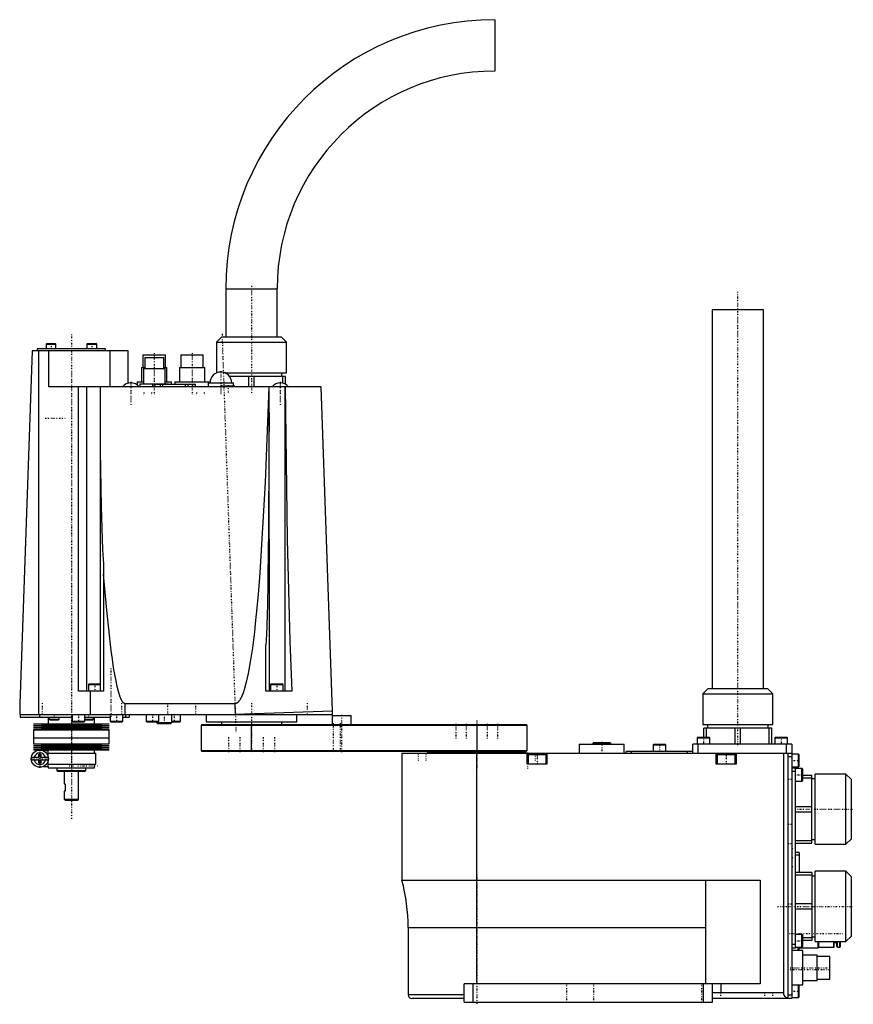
# Model space of a CAD drawing. Extents: x -254 to 209, y -3 to 543.
import ezdxf

# ---------------------------------------------------------------- set-up
doc = ezdxf.new("R2010")
doc.units = 0
doc.linetypes.add('CENTER', pattern=[1.5, 0.45, -0.5, 0.05, -0.5])
doc.layers.add('AM_0', color=7, linetype='CONTINUOUS')
doc.layers.add('AM_7', color=7, linetype='CENTER')

msp = doc.modelspace()

# ---------------------------------------------------------------- linework, layer by layer
at = {"layer": 'AM_0', "color": 7, "linetype": 'CONTINUOUS'}
for p, q in [((10, 543), (10, 514.5)), ((-139.25, 393.75), (-139.25, 367)), ((-139.25, 393.75), (-110.75, 393.75)), ((-110.75, 367), (-110.75, 393.75)), ((130.75, 382), (130.75, 172)), ((159.25, 382), (130.75, 382)), ((159.25, 172), (159.25, 382)), ((-141.5, 367), (-144.5, 364)), ((-141.5, 367), (-108.5, 367)), ((-105.5, 364), (-108.5, 367)), ((-238.66, 363.3), (-239.06, 362.9)), ((-239.06, 362.9), (-239.06, 360.3)), ((-239.06, 362.9), (-233.56, 362.9)), ((-238.66, 363.3), (-233.96, 363.3)), ((-233.56, 362.9), (-233.96, 363.3)), ((-233.56, 360.3), (-233.56, 362.9)), ((-216.04, 363.3), (-216.44, 362.9)), ((-216.44, 362.9), (-216.44, 360.3)), ((-216.44, 362.9), (-210.94, 362.9)), ((-216.04, 363.3), (-211.34, 363.3)), ((-210.94, 362.9), (-211.34, 363.3)), ((-210.94, 360.3), (-210.94, 362.9)), ((-144.5, 364), (-144.5, 347)), ((-144.5, 364), (-105.5, 364)), ((-105.5, 347), (-105.5, 364)), ((-246.86, 359.3), (-253.7, 163.5)), ((-193.4, 359.3), (-246.86, 359.3)), ((-244, 360.3), (-244, 359.3)), ((-206, 360.3), (-244, 360.3)), ((-242.98, 157.5), (-242.98, 359.3)), ((-237.48, 339.3), (-237.48, 359.3)), ((-206, 359.3), (-206, 360.3)), ((-203.4, 339.3), (-203.4, 359.3)), ((-193.4, 341.33), (-193.4, 359.3)), ((-185.25, 357), (-185.25, 350)), ((-185.25, 357), (-172.75, 357)), ((-184.25, 355.5), (-184.25, 349.5)), ((-184.25, 355.5), (-173.75, 355.5)), ((-173.75, 349.5), (-173.75, 355.5)), ((-172.75, 350), (-172.75, 357)), ((-164.25, 357), (-164.25, 350)), ((-164.25, 357), (-151.75, 357)), ((-151.75, 350), (-151.75, 357)), ((-186, 350), (-186, 342)), ((-186, 350), (-184.26, 350)), ((-173.74, 350), (-172, 350)), ((-172, 342), (-172, 350)), ((-165, 350), (-165, 342)), ((-165, 350), (-151, 350)), ((-151, 342), (-151, 350)), ((-185, 349.5), (-185, 341)), ((-185, 349.5), (-173, 349.5)), ((-173, 341), (-173, 349.5)), ((-144.5, 347), (-144.4, 347)), ((-139.6, 347), (-105.5, 347)), ((-106.1, 345), (-137.13, 345)), ((-126.52, 339.3), (-126.52, 345)), ((-123.48, 339.3), (-123.48, 345)), ((-108.1, 345), (-108.1, 347)), ((-107.62, 341.34), (-107.62, 345)), ((-106.1, 340.74), (-106.1, 345)), ((-86.32, 339.3), (-237.48, 339.3)), ((-221, 170.5), (-221, 339.3)), ((-216.47, 170.5), (-216.47, 339.3)), ((-208.93, 339.3), (-209, 170.5)), ((-188.5, 342), (-188.5, 340.35)), ((-188.5, 342), (-185, 342)), ((-187, 341), (-187, 339.3)), ((-187, 341), (-171, 341)), ((-179.9, 340.6), (-179.9, 339.3)), ((-156.1, 340.6), (-179.9, 340.6)), ((-178.4, 339.3), (-178.4, 340.6)), ((-175.8, 340.6), (-175.8, 339.3)), ((-174.3, 339.3), (-174.3, 340.6)), ((-173, 342), (-169.5, 342)), ((-171, 340.6), (-171, 341)), ((-169.5, 340.6), (-169.5, 342)), ((-167.5, 342), (-167.5, 340.6)), ((-167.5, 342), (-148.5, 342)), ((-161.7, 339.3), (-161.7, 340.6)), ((-160.2, 339.3), (-160.2, 340.6)), ((-157.6, 339.3), (-157.6, 340.6)), ((-156.1, 339.3), (-156.1, 340.6)), ((-149, 341.5), (-149, 339.3)), ((-149, 341.5), (-135, 341.5)), ((-148.5, 341.5), (-148.5, 342)), ((-141.5, 339.8), (-141.5, 339.3)), ((-141.5, 339.8), (-134.5, 339.8)), ((-135, 340), (-135, 341.5)), ((-134.5, 339.3), (-134.5, 339.8)), ((-115.1, 170.5), (-115.11, 339.3)), ((-106.4, 170.5), (-106.4, 339.3)), ((-80.03, 159.38), (-86.32, 339.3)), ((-207.1, 241.07), (-207.1, 170.5)), ((-117.1, 170.5), (-117.1, 196.01)), ((-207.1, 170.5), (-221, 170.5)), ((-215.1, 174.5), (-215.5, 174.1)), ((-215.5, 174.1), (-215.5, 170.5)), ((-215.5, 174.1), (-209, 174.1)), ((-215.1, 174.5), (-209, 174.5)), ((-214.38, 157.5), (-214.38, 170.5)), ((-102.7, 170.5), (-117.1, 170.5)), ((-114.1, 174.5), (-114.5, 174.1)), ((-114.5, 174.1), (-114.5, 170.5)), ((-114.5, 174.1), (-107.5, 174.1)), ((-114.1, 174.5), (-107.9, 174.5)), ((-107.5, 174.1), (-107.9, 174.5)), ((-107.5, 170.5), (-107.5, 174.1)), ((128.5, 172), (125.5, 169)), ((128.5, 172), (161.5, 172)), ((164.5, 169), (161.5, 172)), ((125.5, 169), (125.5, 152)), ((125.5, 169), (164.5, 169)), ((164.5, 152), (164.5, 169)), ((-253.7, 163.5), (-253.7, 157.5)), ((-195.1, 157.5), (-195.1, 163.5)), ((-134.21, 163.5), (-195.1, 163.5)), ((-134.21, 163.5), (-134, 157.5)), ((-80, 159.39), (-134, 157.5)), ((-80, 157.5), (-80, 159.39)), ((-253.7, 157.5), (-80, 157.5)), ((-253.5, 157.5), (-253.5, 156.1)), ((-253.5, 156.1), (-224.5, 156.1)), ((-242.76, 157.5), (-242.76, 156.1)), ((-237.9, 156.1), (-237.9, 152.3)), ((-237.25, 156.1), (-237.25, 154.9)), ((-237.25, 154.9), (-236.85, 154.5)), ((-237.25, 154.9), (-231.75, 154.9)), ((-236.85, 154.5), (-232.15, 154.5)), ((-232.15, 154.5), (-231.75, 154.9)), ((-231.75, 154.9), (-231.75, 156.1)), ((-224.5, 157.5), (-224.5, 153.9)), ((-224.5, 153.9), (-224.1, 153.5)), ((-224.5, 153.9), (-217.5, 153.9)), ((-224.1, 153.5), (-217.9, 153.5)), ((-217.9, 153.5), (-217.5, 153.9)), ((-217.5, 153.9), (-217.5, 157.5)), ((-217.5, 156.1), (-203.5, 156.1)), ((-217.5, 154.9), (-212.75, 154.9)), ((-217.5, 154.5), (-213.15, 154.5)), ((-213.15, 154.5), (-212.75, 154.9)), ((-212.75, 154.9), (-212.75, 156.1)), ((-212.1, 152.3), (-212.1, 156.1)), ((-203.5, 157.5), (-203.5, 153.9)), ((-203.5, 153.9), (-203.1, 153.5)), ((-203.5, 153.9), (-196.5, 153.9)), ((-203.1, 153.5), (-196.9, 153.5)), ((-196.9, 153.5), (-196.5, 153.9)), ((-196.5, 153.9), (-196.5, 157.5)), ((-196.5, 156.1), (-193, 156.1)), ((-195, 157.5), (-195, 156.1)), ((-193, 157.5), (-193, 156.1)), ((-183.5, 157.5), (-183.5, 153.9)), ((-183.5, 153.9), (-183.1, 153.5)), ((-183.5, 153.9), (-176.5, 153.9)), ((-183.1, 153.5), (-176.9, 153.5)), ((-177.72, 153.5), (-177.72, 153)), ((-177.72, 153), (-177.22, 152.5)), ((-177.72, 153), (-169.22, 153)), ((-176.9, 153.5), (-176.5, 153.9)), ((-176.5, 153.9), (-176.5, 157.5)), ((-169.72, 152.5), (-169.22, 153)), ((-169.22, 153), (-169.22, 157.5)), ((-169.22, 153.9), (-164.5, 153.9)), ((-169.22, 153.5), (-164.9, 153.5)), ((-164.9, 153.5), (-164.5, 153.9)), ((-164.5, 153.9), (-164.5, 157.5)), ((-150.1, 157.5), (-150.1, 153.5)), ((-150.1, 153.5), (-99.9, 153.5)), ((-141.75, 153.5), (-141.75, 152)), ((-108.25, 152), (-108.25, 153.5)), ((-99.9, 153.5), (-99.9, 157.5)), ((-80.25, 157), (-80.25, 152)), ((-80.25, 157), (-69.75, 157)), ((-69.75, 152), (-69.75, 157)), ((-246, 152.3), (-233.5, 151.75)), ((-246, 152.3), (-204, 152.3)), ((-233.5, 151.75), (-246, 151.2)), ((-246, 151.2), (-233.5, 150.65)), ((-246, 151.2), (-204, 151.2)), ((-233.5, 150.65), (-246, 150.1)), ((-246, 150.1), (-233.5, 149.55)), ((-246, 150.1), (-204, 150.1)), ((-233.5, 149.55), (-246, 149)), ((-246, 149), (-246, 144.6)), ((-246, 149), (-204, 149)), ((-233.5, 151.75), (-216.5, 151.75)), ((-233.5, 150.65), (-216.5, 150.65)), ((-233.5, 149.55), (-216.5, 149.55)), ((-216.5, 151.75), (-204, 152.3)), ((-204, 151.2), (-216.5, 151.75)), ((-216.5, 150.65), (-204, 151.2)), ((-204, 150.1), (-216.5, 150.65)), ((-216.5, 149.55), (-204, 150.1)), ((-204, 149), (-216.5, 149.55)), ((-204, 144.6), (-204, 149)), ((-177.22, 152.5), (-169.72, 152.5)), ((-152.5, 152), (-153, 151.5)), ((-153, 151.5), (-153, 137.5)), ((28, 151.5), (-153, 151.5)), ((-152.5, 152), (27.5, 152)), ((-125, 137), (-125, 152)), ((0, 152), (0, 137)), ((28, 151.5), (27.5, 152)), ((28, 137.5), (28, 151.5)), ((125.5, 152), (164.5, 152)), ((126.1, 145), (126.1, 150)), ((163.9, 150), (126.1, 150)), ((127.62, 145), (127.62, 150)), ((128.1, 152), (128.1, 150)), ((143.48, 141), (143.48, 150)), ((146.52, 141), (146.52, 150)), ((161.9, 150), (161.9, 152)), ((162.38, 141), (162.38, 150)), ((163.9, 141), (163.9, 150)), ((-246, 144.6), (-204, 144.6)), ((-246, 144.6), (-246, 141.3)), ((-246, 144.6), (-204, 144.6)), ((-204, 141.3), (-204, 144.6)), ((122.9, 145), (122.5, 144.6)), ((122.5, 144.6), (122.5, 141)), ((122.5, 144.6), (129.5, 144.6)), ((122.9, 145), (129.1, 145)), ((129.5, 144.6), (129.1, 145)), ((129.5, 141), (129.5, 144.6)), ((165.9, 145), (165.5, 144.6)), ((165.5, 144.6), (165.5, 141)), ((165.5, 144.6), (172.5, 144.6)), ((165.9, 145), (172.1, 145)), ((172.5, 144.6), (172.1, 145)), ((172.5, 141), (172.5, 144.6)), ((-246, 141.3), (-233.5, 140.75)), ((-246, 141.3), (-204, 141.3)), ((-233.5, 140.75), (-246, 140.2)), ((-246, 140.2), (-233.5, 139.65)), ((-246, 140.2), (-204, 140.2)), ((-233.5, 139.65), (-246, 139.1)), ((-246, 139.1), (-233.5, 138.55)), ((-246, 139.1), (-204, 139.1)), ((-233.5, 138.55), (-246, 138)), ((-246, 138), (-204, 138)), ((-237.85, 137.3), (-240.48, 137.3)), ((-237.9, 138), (-237.9, 137.3)), ((-237.85, 133.97), (-237.85, 137.3)), ((-233.5, 140.75), (-216.5, 140.75)), ((-233.5, 139.65), (-216.5, 139.65)), ((-233.5, 138.55), (-216.5, 138.55)), ((-216.5, 140.75), (-204, 141.3)), ((-204, 140.2), (-216.5, 140.75)), ((-216.5, 139.65), (-204, 140.2)), ((-204, 139.1), (-216.5, 139.65)), ((-216.5, 138.55), (-204, 139.1)), ((-204, 138), (-216.5, 138.55)), ((-212.1, 136), (-212.1, 138)), ((-153, 137.5), (-152.5, 137)), ((-153, 137.5), (28, 137.5)), ((27.5, 137), (-152.5, 137)), ((-15.5, 137), (-15.5, 136.5)), ((15.5, 136.5), (15.5, 137)), ((27.5, 137), (28, 137.5)), ((56.93, 141), (56.93, 136)), ((56.93, 141), (81.93, 141)), ((64.93, 142), (64.43, 141.5)), ((64.43, 141.5), (64.43, 141)), ((64.43, 141.5), (74.43, 141.5)), ((64.93, 142), (73.93, 142)), ((74.43, 141.5), (73.93, 142)), ((74.43, 141), (74.43, 141.5)), ((81.93, 136), (81.93, 141)), ((83, 136), (83, 137)), ((120, 137), (83, 137)), ((86, 136), (86, 137)), ((98.4, 141), (98, 140.6)), ((98, 140.6), (98, 137)), ((98, 140.6), (105, 140.6)), ((98.4, 141), (104.6, 141)), ((105, 140.6), (104.6, 141)), ((105, 137), (105, 140.6)), ((117, 136), (117, 137)), ((120, 136), (120, 141)), ((175, 141), (120, 141)), ((123, 136), (123, 141)), ((172, 136), (172, 141)), ((175, 141), (175, 0)), ((-247.16, 133.9), (-243.1, 133.9)), ((-243.1, 132.1), (-247.16, 132.1)), ((-243.1, 133.9), (-243.1, 135.5)), ((-243.1, 135.5), (-241.9, 135.5)), ((-243.1, 130.5), (-243.1, 132.1)), ((-241.9, 135.5), (-241.9, 133.9)), ((-241.9, 133.9), (-237.84, 133.9)), ((-241.9, 132.1), (-241.9, 130.5)), ((-237.84, 132.1), (-241.9, 132.1)), ((-237.85, 136), (-211.4, 136)), ((-237.85, 128.7), (-237.85, 132.03)), ((-211.4, 130), (-211.4, 136)), ((-41.5, 136), (-41.5, 65.52)), ((-41.5, 136), (175, 136)), ((-27.5, 136.5), (-27.5, 136)), ((-27.5, 136.5), (27.5, 136.5)), ((0, 8), (0, 136)), ((27.5, 136), (27.5, 136.5)), ((28, 130), (28, 136)), ((29.1, 136), (28.5, 135.4)), ((28.5, 135.4), (28.5, 130)), ((28.5, 135.4), (38.5, 135.4)), ((38.5, 135.4), (37.9, 136)), ((38.5, 130), (38.5, 135.4)), ((39, 136), (39, 130)), ((133, 130), (133, 136)), ((134.1, 136), (133.5, 135.4)), ((133.5, 135.4), (133.5, 130)), ((133.5, 135.4), (143.5, 135.4)), ((143.5, 135.4), (142.9, 136)), ((143.5, 130), (143.5, 135.4)), ((144, 136), (144, 130)), ((170.5, 3), (170.5, 136)), ((173, 0), (173, 136)), ((175, 134), (173, 134)), ((178.6, 135.5), (175, 135.5)), ((179, 135.1), (178.6, 135.5)), ((178.6, 128.5), (178.6, 135.5)), ((179, 128.9), (179, 135.1)), ((-241.9, 130.5), (-243.1, 130.5)), ((-240.48, 128.7), (-237.85, 128.7)), ((-237.9, 128.7), (-237.9, 128)), ((-237.9, 128), (-212.1, 128)), ((-237.85, 130), (-211.4, 130)), ((-233, 128), (-233, 126.5)), ((-233, 126.5), (-232.5, 126)), ((-233, 126.5), (-217, 126.5)), ((-232.5, 126), (-217.5, 126)), ((-229, 126), (-229, 119)), ((-221, 110.5), (-221, 126)), ((-217.5, 126), (-217, 126.5)), ((-217, 126.5), (-217, 127.75)), ((-212.1, 128), (-212.1, 130)), ((39, 130), (28, 130)), ((144, 130), (133, 130)), ((175, 128.5), (178.6, 128.5)), ((175, 128), (177, 128)), ((175, 126), (177, 126)), ((177, 28), (177, 128)), ((180.6, 127.5), (177, 127.5)), ((178.6, 128.5), (179, 128.9)), ((181, 127.1), (180.6, 127.5)), ((180.6, 120.5), (180.6, 127.5)), ((181, 120.9), (181, 127.1)), ((177, 120.5), (180.6, 120.5)), ((180.6, 120.5), (181, 120.9)), ((181, 123.9), (186, 123.9)), ((181, 122.38), (186, 122.38)), ((186, 86.1), (186, 123.9)), ((188, 121.9), (186, 121.9)), ((205, 124.5), (188, 124.5)), ((188, 85.5), (188, 124.5)), ((208, 121.5), (205, 124.5)), ((205, 85.5), (205, 124.5)), ((208, 88.5), (208, 121.5)), ((-229, 119), (-228.5, 119)), ((-229, 115), (-229, 110.5)), ((-228.5, 115), (-229, 115)), ((-228.5, 119), (-228.5, 115)), ((-229, 110.5), (-228.5, 110)), ((-229, 110.5), (-221, 110.5)), ((-228.5, 110), (-221.5, 110)), ((-221.5, 110), (-221, 110.5)), ((177, 106.52), (186, 106.52)), ((177, 103.48), (186, 103.48)), ((177, 87.62), (186, 87.62)), ((186, 88.1), (188, 88.1)), ((205, 85.5), (208, 88.5)), ((177, 86.1), (186, 86.1)), ((188, 85.5), (205, 85.5)), ((179.1, 80.9), (177, 80.9)), ((179.1, 79.4), (177, 79.4)), ((179.1, 80.9), (179.1, 69.9)), ((126.95, 65.62), (157.3, 65.62)), ((126.95, 65.62), (126.95, 8)), ((157.3, 65.62), (157.3, 8)), ((186, 69.9), (177, 69.9)), ((186, 68.38), (177, 68.38)), ((186, 69.9), (186, 32.1)), ((188, 67.9), (186, 67.9)), ((205, 70.5), (188, 70.5)), ((188, 31.5), (188, 70.5)), ((208, 67.5), (205, 70.5)), ((205, 31.5), (205, 70.5)), ((208, 34.5), (208, 67.5)), ((-41.5, 65.52), (126.95, 65.52)), ((186, 52.52), (177, 52.52)), ((186, 49.48), (177, 49.48)), ((-38, 39.3), (-38, 2)), ((-38, 39.3), (126.95, 39.3)), ((180.6, 35.5), (177, 35.5)), ((181, 35.1), (180.6, 35.5)), ((180.6, 28.5), (180.6, 35.5)), ((181, 28.9), (181, 35.1)), ((186, 33.62), (181, 33.62)), ((186, 34.1), (188, 34.1)), ((205, 31.5), (208, 34.5)), ((175, 30), (177, 30)), ((175, 28), (177, 28)), ((177, 28.5), (180.6, 28.5)), ((178.5, 26.49), (178.5, 28.5)), ((179, 26.49), (179, 28.5)), ((179, 28), (189.5, 28)), ((180.6, 28.5), (181, 28.9)), ((186, 32.1), (181, 32.1)), ((188, 31.5), (205, 31.5)), ((189.5, 28), (189.5, 31.5)), ((189.5, 28), (190, 28.5)), ((190, 28.5), (190, 31.49)), ((190, 28.5), (198.2, 28.5)), ((198.2, 28.5), (198.2, 31.49)), ((198.5, 28.8), (198.5, 31.5)), ((198.5, 31), (200, 31)), ((200, 28.8), (200, 31.5)), ((200.3, 28.5), (200.3, 31.49)), ((200.3, 28.5), (201.7, 28.5)), ((201.7, 28.5), (201.7, 31.49)), ((202, 28.8), (202, 31.5)), ((181, 26.5), (175, 26.5)), ((181, 7.5), (181, 26.5)), ((189, 24), (181, 24)), ((189, 10), (189, 24)), ((196, 23.25), (189, 23.25)), ((196, 10.75), (196, 23.25)), ((-7, -2), (-7, 8)), ((157.3, 8), (-7, 8)), ((-2, -2), (-2, 8)), ((126, -2), (126, 8)), ((131, -2), (131, 8)), ((135.5, 8), (135.5, 3)), ((175, 7.5), (181, 7.5)), ((179, 7.1), (178.6, 7.5)), ((178.6, 0.5), (178.6, 7.5)), ((179, 0.9), (179, 7.1)), ((181, 10), (189, 10)), ((189, 10.75), (196, 10.75)), ((-7, 2), (-38, 2)), ((-7, 0), (-36, 0)), ((170.5, 3), (131, 3)), ((175, 0), (131, 0)), ((173, 2), (175, 2)), ((175, 0.5), (178.6, 0.5)), ((178.6, 0.5), (179, 0.9)), ((-7, -2), (131, -2))]:
    msp.add_line(p, q, dxfattribs=at)
for points in [[(-115.33, 339.3, 0), (-117.4, 286.31, 0), (-120.38, 236.09, 0), (-121.35, 224.09, 0), (-122.36, 213.16, 0), (-122.88, 208.09, 0), (-123.42, 203.3, 0), (-124.53, 194.51, 0), (-125.68, 186.81, 0), (-126.87, 180.2, 0), (-128.11, 174.69, 0), (-128.86, 171.98, 0), (-129.07, 171.27, 0), (-129.29, 170.6, 0), (-129.39, 170.27, 0), (-129.5, 169.95, 0), (-129.72, 169.34, 0), (-129.94, 168.76, 0), (-130.05, 168.48, 0), (-130.16, 168.2, 0), (-130.38, 167.68, 0), (-130.61, 167.19, 0), (-130.72, 166.96, 0), (-130.83, 166.73, 0), (-131.06, 166.3, 0), (-131.28, 165.9, 0), (-131.51, 165.53, 0), (-131.74, 165.19, 0), (-131.97, 164.89, 0), (-132.09, 164.74, 0), (-132.2, 164.61, 0), (-132.43, 164.36, 0), (-132.57, 164.24, 0), (-132.61, 164.2, 0), (-132.65, 164.17, 0), (-132.67, 164.15, 0), (-132.69, 164.13, 0), (-132.73, 164.1, 0), (-132.76, 164.07, 0), (-132.8, 164.04, 0), (-132.84, 164.01, 0), (-132.88, 163.98, 0), (-132.9, 163.96, 0), (-132.92, 163.95, 0), (-132.96, 163.92, 0), (-133, 163.9, 0), (-133.04, 163.87, 0), (-133.08, 163.85, 0), (-133.12, 163.82, 0), (-133.14, 163.81, 0), (-133.16, 163.8, 0), (-133.2, 163.78, 0), (-133.23, 163.76, 0), (-133.27, 163.74, 0), (-133.31, 163.72, 0), (-133.35, 163.7, 0), (-133.37, 163.69, 0), (-133.39, 163.68, 0), (-133.43, 163.66, 0), (-133.47, 163.65, 0), (-133.49, 163.64, 0), (-133.51, 163.63, 0), (-133.55, 163.62, 0), (-133.59, 163.6, 0), (-133.61, 163.6, 0), (-133.63, 163.59, 0), (-133.67, 163.58, 0), (-133.71, 163.57, 0), (-133.75, 163.56, 0), (-133.79, 163.55, 0), (-133.83, 163.54, 0), (-133.85, 163.53, 0), (-133.87, 163.53, 0), (-133.91, 163.52, 0), (-133.95, 163.52, 0), (-133.99, 163.51, 0), (-134.03, 163.51, 0), (-134.07, 163.51, 0), (-134.09, 163.5, 0), (-134.11, 163.5, 0), (-134.15, 163.5, 0), (-134.19, 163.5, 0), (-134.21, 163.5, 0)], [(-106.28, 339.3, 0), (-106, 312.02, 0), (-105.13, 254.58, 0), (-103.8, 198.17, 0), (-102.7, 170.5, 0)], [(-117.1, 196.01, 0), (-117.1, 196.01, 0), (-117.09, 196.01, 0), (-117.09, 196.01, 0), (-117.09, 196.01, 0), (-117.08, 196.01, 0), (-117.08, 196.01, 0), (-117.07, 196.01, 0), (-117.07, 196.02, 0), (-117.06, 196.02, 0), (-117.06, 196.02, 0), (-117.06, 196.02, 0), (-117.06, 196.02, 0), (-117.05, 196.03, 0), (-117.05, 196.03, 0), (-117.05, 196.04, 0), (-117.04, 196.04, 0), (-117.04, 196.05, 0), (-117.04, 196.05, 0), (-117.04, 196.05, 0), (-117.03, 196.05, 0), (-117.03, 196.06, 0), (-117.03, 196.06, 0), (-117.03, 196.06, 0), (-117.03, 196.07, 0), (-117.02, 196.07, 0), (-117.02, 196.07, 0), (-117.02, 196.08, 0), (-117.02, 196.08, 0), (-117.02, 196.09, 0), (-117.01, 196.1, 0), (-117, 196.13, 0), (-116.99, 196.16, 0), (-116.98, 196.19, 0), (-116.97, 196.22, 0), (-116.96, 196.24, 0), (-116.96, 196.25, 0), (-116.95, 196.29, 0), (-116.94, 196.32, 0), (-116.92, 196.43, 0), (-116.9, 196.53, 0), (-116.89, 196.62, 0), (-116.86, 196.81, 0), (-116.83, 196.99, 0), (-116.76, 197.64, 0), (-116.67, 198.78, 0), (-116.63, 199.35, 0), (-116.59, 199.93, 0), (-116.52, 201.09, 0), (-116.46, 202.27, 0), (-116.29, 206.49, 0), (-116.06, 213.81, 0), (-115.98, 217.4, 0), (-115.9, 220.86, 0), (-115.77, 227.63, 0), (-115.66, 234.54, 0), (-115.36, 259.58, 0), (-115.13, 303.64, 0), (-115.1, 325.13, 0)], [(-209, 321, 0), (-208.94, 304, 0), (-208.48, 272.66, 0), (-207.63, 248.89, 0), (-207.1, 241.07, 0)], [(-195.1, 163.5, 0), (-195.11, 163.5, 0), (-195.13, 163.5, 0), (-195.15, 163.5, 0), (-195.16, 163.5, 0), (-195.17, 163.5, 0), (-195.19, 163.5, 0), (-195.2, 163.51, 0), (-195.22, 163.51, 0), (-195.24, 163.51, 0), (-195.26, 163.51, 0), (-195.27, 163.51, 0), (-195.28, 163.52, 0), (-195.3, 163.52, 0), (-195.32, 163.52, 0), (-195.34, 163.53, 0), (-195.36, 163.53, 0), (-195.38, 163.54, 0), (-195.39, 163.54, 0), (-195.4, 163.54, 0), (-195.41, 163.55, 0), (-195.43, 163.55, 0), (-195.44, 163.56, 0), (-195.45, 163.56, 0), (-195.47, 163.57, 0), (-195.49, 163.57, 0), (-195.5, 163.58, 0), (-195.51, 163.58, 0), (-195.53, 163.59, 0), (-195.55, 163.6, 0), (-195.57, 163.6, 0), (-195.59, 163.61, 0), (-195.6, 163.62, 0), (-195.61, 163.63, 0), (-195.62, 163.63, 0), (-195.64, 163.64, 0), (-195.66, 163.65, 0), (-195.68, 163.66, 0), (-195.7, 163.67, 0), (-195.72, 163.68, 0), (-195.73, 163.69, 0), (-195.74, 163.69, 0), (-195.76, 163.71, 0), (-195.78, 163.72, 0), (-195.8, 163.73, 0), (-195.81, 163.74, 0), (-195.83, 163.76, 0), (-195.84, 163.76, 0), (-195.85, 163.77, 0), (-195.87, 163.78, 0), (-195.89, 163.8, 0), (-195.96, 163.85, 0), (-196.07, 163.95, 0), (-196.13, 164.01, 0), (-196.19, 164.06, 0), (-196.3, 164.19, 0), (-196.41, 164.32, 0), (-196.53, 164.47, 0), (-196.64, 164.64, 0), (-196.76, 164.81, 0), (-196.81, 164.9, 0), (-196.87, 165, 0), (-196.98, 165.2, 0), (-197.1, 165.41, 0), (-197.16, 165.52, 0), (-197.21, 165.63, 0), (-197.33, 165.87, 0), (-197.44, 166.12, 0), (-197.5, 166.25, 0), (-197.55, 166.38, 0), (-197.67, 166.66, 0), (-197.78, 166.94, 0), (-197.9, 167.24, 0), (-198.01, 167.55, 0), (-198.12, 167.88, 0), (-198.18, 168.04, 0), (-198.24, 168.21, 0), (-198.35, 168.56, 0), (-198.47, 168.92, 0), (-198.86, 170.28, 0), (-199.54, 172.97, 0), (-200.22, 176.1, 0), (-200.89, 179.67, 0), (-201.23, 181.62, 0), (-201.56, 183.68, 0), (-202.23, 188.13, 0), (-202.9, 193.02, 0), (-205.19, 213.52, 0), (-207.1, 235.22, 0)], [(-217, 127.75, 0), (-217, 127.75, 0), (-217, 127.75, 0), (-217, 127.75, 0), (-217, 127.76, 0), (-217, 127.76, 0), (-217, 127.77, 0), (-217, 127.77, 0), (-217.01, 127.78, 0), (-217.01, 127.79, 0), (-217.01, 127.81, 0), (-217.01, 127.81, 0), (-217.01, 127.82, 0), (-217.01, 127.84, 0), (-217.02, 127.85, 0), (-217.02, 127.87, 0), (-217.02, 127.89, 0), (-217.02, 127.91, 0), (-217.03, 127.92, 0), (-217.03, 127.94, 0), (-217.03, 127.96, 0), (-217.03, 127.99, 0), (-217.04, 128, 0)], [(173, 0.04, 0), (172.89, 0.06, 0), (172.66, 0.12, 0), (172.44, 0.19, 0), (172.33, 0.24, 0), (172.22, 0.29, 0), (172.01, 0.39, 0), (171.82, 0.52, 0), (171.63, 0.66, 0), (171.52, 0.74, 0), (171.49, 0.77, 0), (171.46, 0.8, 0), (171.45, 0.81, 0), (171.44, 0.82, 0), (171.41, 0.85, 0), (171.38, 0.88, 0), (171.35, 0.9, 0), (171.33, 0.93, 0), (171.3, 0.96, 0), (171.29, 0.98, 0), (171.27, 0.99, 0), (171.25, 1.02, 0), (171.22, 1.05, 0), (171.21, 1.06, 0), (171.2, 1.08, 0), (171.17, 1.11, 0), (171.15, 1.14, 0), (171.13, 1.15, 0), (171.12, 1.17, 0), (171.1, 1.2, 0), (171.08, 1.23, 0), (171.05, 1.26, 0), (171.03, 1.3, 0), (171.01, 1.33, 0), (171, 1.34, 0), (170.99, 1.36, 0), (170.97, 1.39, 0), (170.95, 1.43, 0), (170.93, 1.46, 0), (170.91, 1.49, 0), (170.89, 1.53, 0), (170.88, 1.54, 0), (170.87, 1.56, 0), (170.85, 1.6, 0), (170.83, 1.63, 0), (170.81, 1.66, 0), (170.8, 1.7, 0), (170.78, 1.73, 0), (170.77, 1.75, 0), (170.76, 1.77, 0), (170.75, 1.81, 0), (170.73, 1.84, 0), (170.72, 1.88, 0), (170.7, 1.91, 0), (170.69, 1.95, 0), (170.68, 1.97, 0), (170.68, 1.99, 0), (170.66, 2.02, 0), (170.65, 2.06, 0), (170.64, 2.1, 0), (170.63, 2.14, 0), (170.62, 2.17, 0), (170.61, 2.19, 0), (170.61, 2.21, 0), (170.6, 2.25, 0), (170.59, 2.29, 0), (170.58, 2.3, 0), (170.58, 2.32, 0), (170.57, 2.36, 0), (170.56, 2.4, 0), (170.56, 2.42, 0), (170.55, 2.44, 0), (170.55, 2.48, 0), (170.54, 2.51, 0), (170.53, 2.55, 0), (170.53, 2.59, 0), (170.52, 2.63, 0), (170.52, 2.65, 0), (170.52, 2.67, 0), (170.51, 2.71, 0), (170.51, 2.75, 0), (170.51, 2.79, 0), (170.51, 2.82, 0), (170.5, 2.86, 0), (170.5, 2.88, 0), (170.5, 2.9, 0), (170.5, 2.94, 0), (170.5, 2.98, 0), (170.5, 3, 0)]]:
    msp.add_polyline3d(points, dxfattribs=at)
msp.add_circle((-242.5, 133), 4.75, dxfattribs=at)
for centre, radius, start, end in [((10, 393.75), 149.25, 90, 180), ((10, 393.75), 120.75, 90, 180), ((-142, 341.5), 6, 0, 180), ((-192, 335.6), 5.9, 38.8379, 141.1621), ((-141.3, 339.8), 0.2, 90, 180), ((-134.7, 339.8), 0.2, 0, 90), ((-109, 335.6), 5.9, 38.8379, 141.1621), ((-242.5, 133), 3.25, 16.0766, 163.9234), ((-242.5, 133), 3.25, 196.0766, 343.9234), ((-138, 39.3), 100, 0, 15.2036), ((198.2, 28.8), 0.3, 270, 0), ((200.3, 28.8), 0.3, 180, 270), ((201.7, 28.8), 0.3, 270, 0), ((-36, 2), 2, 180, 270)]:
    msp.add_arc(centre, radius, start, end, dxfattribs=at)
at = {"layer": 'AM_7', "color": 4, "linetype": 'CENTER'}
for p, q in [((-125, 395.25), (-125, 335.55)), ((145, 140.55), (145, 392.5)), ((-225, 368.34), (-225, 147.46)), ((-141.37, 368.69), (-133.64, 147.08)), ((-236.31, 363.45), (-236.31, 360.15)), ((-213.69, 363.45), (-213.69, 360.15)), ((-179, 358.05), (-179, 334.95)), ((-158, 358.05), (-158, 334.95)), ((-142, 348.07), (-142, 335.2)), ((-192, 342.09), (-192, 329.11)), ((-148.3, 341.5), (-135.7, 341.5)), ((-138, 340.2), (-138, 335.8)), ((-109, 342.09), (-109, 329.11)), ((-225, 335.75), (-225, 99.25)), ((-184.7, 336.07), (-184.7, 334.43)), ((-180.5, 336.07), (-180.5, 334.43)), ((-155.5, 336.07), (-155.5, 334.43)), ((-151.2, 336.07), (-151.2, 334.43)), ((-239.5, 322), (-228.5, 322)), ((-203, 156.25), (-203, 183.75)), ((-212, 174.7), (-212, 170.3)), ((-111, 174.7), (-111, 170.3)), ((-241, 157.2), (-241, 163.8)), ((-197, 157.2), (-197, 163.8)), ((-171.62, 163.8), (-171.62, 157.2)), ((-156, 157.2), (-156, 163.8)), ((-125, 163.8), (-125, 150.68)), ((-94, 157.2), (-94, 163.8)), ((-234.5, 157.65), (-234.5, 154.35)), ((-225, 156.68), (-225, 144.03)), ((-221, 157.7), (-221, 153.3)), ((-215.5, 157.65), (-215.5, 154.35)), ((-200, 157.7), (-200, 153.3)), ((-180, 157.7), (-180, 153.3)), ((-173.47, 157.75), (-173.47, 152.25)), ((-168, 157.7), (-168, 153.3)), ((-75, 157.25), (-75, 136.25)), ((0, 154.12), (0, 136.25)), ((-239.5, 152), (-228.5, 152)), ((-125, 152.75), (-125, 136.25)), ((-79.68, 152.75), (-79.68, 136.25)), ((-75.76, 152.75), (-75.76, 136.25)), ((-11.5, 152.38), (-11.5, 144.12)), ((-5.75, 152.38), (-5.75, 144.12)), ((5.75, 152.38), (5.75, 144.12)), ((11.5, 152.38), (11.5, 144.12)), ((-225, 145.43), (-225, 127.17)), ((-137.8, 144.88), (-137.8, 136.62)), ((-131.4, 144.88), (-131.4, 136.62)), ((-118.6, 144.88), (-118.6, 136.62)), ((-112.2, 144.88), (-112.2, 136.62)), ((69.43, 142.3), (69.43, 135.7)), ((126, 145.2), (126, 140.8)), ((169, 145.2), (169, 140.8)), ((-242.5, 128.01), (-242.5, 137.99)), ((-242.35, 128.49), (-242.35, 137.51)), ((0, 138.1), (0, 127.6)), ((101.5, 141.2), (101.5, 136.8)), ((-247.49, 133), (-237.51, 133)), ((-32.5, 136.21), (-32.5, 131.59)), ((-28.15, 136.21), (-28.15, 131.59)), ((28.15, 136.4), (28.15, 127.6)), ((32.5, 136.21), (32.5, 131.59)), ((33.5, 136.3), (33.5, 129.7)), ((138.5, 136.3), (138.5, 129.7)), ((174.8, 132), (179.2, 132)), ((-226.31, 129), (-223.69, 129)), ((-221.5, 129), (-210.5, 129)), ((175.1, 121.5), (172.9, 121.5)), ((176.8, 124), (181.2, 124)), ((176.55, 105), (209.1, 105)), ((175.1, 96.5), (172.9, 96.5)), ((175.1, 85.8), (172.9, 85.8)), ((177.1, 83), (174.9, 83)), ((177.1, 78), (174.9, 78)), ((177.1, 73), (174.9, 73)), ((0, 68.8), (0, -3.28)), ((167.1, 51), (209.1, 51)), ((175.1, 52.3), (172.9, 52.3)), ((173.65, 36), (203.35, 36)), ((176.8, 32), (181.2, 32)), ((173.95, 17), (197.05, 17)), ((174.03, 16), (195.47, 16)), ((50, -2.5), (50, 8.5)), ((65, -2.5), (65, 8.5)), ((125, -2.5), (125, 8.5)), ((135.5, -0.15), (135.5, 3.15)), ((160, -0.15), (160, 3.15)), ((164.5, -0.15), (164.5, 3.15)), ((174.8, 4), (179.2, 4))]:
    msp.add_line(p, q, dxfattribs=at)

doc.saveas('drawing.dxf')
